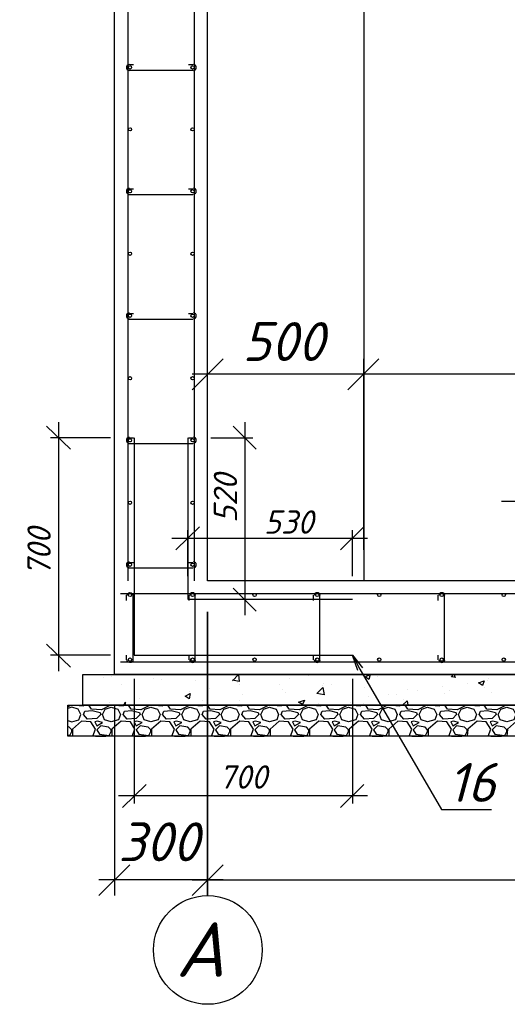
# Model space of a CAD drawing. Extents: x -119078 to 1619993, y 264752 to 340742.
# Tile 201 of 220: x 1104134 to 1107266, y 314120 to 320449. Entities that reach past the tile are written whole.
import ezdxf

# ---------------------------------------------------------------- set-up
doc = ezdxf.new("R2010")
doc.units = 0
doc.header["$MEASUREMENT"] = 0
doc.layers.add('PDF _Геометрия', color=250, linetype='Continuous')
doc.layers.add('PDF _Текст', color=7, linetype='Continuous')
doc.styles.add('PDF ISOCPEUR Italic', font='isocpeui.ttf')

msp = doc.modelspace()

# ---------------------------------------------------------------- linework, layer by layer
at = {"layer": 'PDF _Геометрия', "color": 7, "lineweight": -3}
for points in [[(1111939.953, 323442.326), (1111939.953, 316241.238), (1104743.098, 316241.238), (1104743.098, 323442.326)], [(1104539.893, 316241.238), (1112143.158, 316241.238), (1112143.158, 316042.266), (1104539.893, 316042.266)], [(1104442.524, 316042.266), (1112240.528, 316042.266), (1112240.528, 315843.294), (1104442.524, 315843.294)]]:
    msp.add_lwpolyline(points, close=True, dxfattribs=at)
for points in [[(1104827.767, 323442.326), (1104827.767, 316842.387)], [(1105255.345, 323442.326), (1105255.345, 316842.387)], [(1111343.038, 323442.326), (1111343.038, 316842.387), (1105340.014, 316842.387), (1105340.014, 323442.326)], [(1106343.34, 323442.326), (1106343.34, 316842.387)], [(1104832.001, 320161.407), (1104865.868, 320161.407)], [(1105246.878, 320123.306), (1105229.944, 320123.306), (1104832.001, 320123.306)], [(1105217.244, 320161.407), (1105246.878, 320161.407)], [(1104832.001, 319361.286), (1104865.868, 319361.286)], [(1105217.244, 319361.286), (1105246.878, 319361.286)], [(1105246.878, 319323.185), (1105229.944, 319323.185), (1104832.001, 319323.185)], [(1104832.001, 318561.165), (1104865.868, 318561.165)], [(1105217.244, 318561.165), (1105246.878, 318561.165)], [(1105246.878, 318523.064), (1105229.944, 318523.064), (1104832.001, 318523.064)], [(1104832.001, 317761.044), (1104865.868, 317761.044)], [(1105246.878, 317722.943), (1105229.944, 317722.943), (1104832.001, 317722.943)], [(1105217.244, 317761.044), (1105246.878, 317761.044)], [(1107228.13, 317354.634), (1108989.243, 317354.634), (1108989.243, 316287.806)], [(1104832.001, 316960.924), (1104865.868, 316960.924)], [(1105217.244, 316960.924), (1105246.878, 316960.924)], [(1105246.878, 316922.823), (1105229.944, 316922.823), (1104832.001, 316922.823)], [(1104781.199, 316761.952), (1111901.852, 316761.952)], [(1104819.301, 316715.385), (1104819.301, 316749.252)], [(1105221.478, 316715.384), (1105221.478, 316749.251)], [(1105259.579, 316749.251), (1105259.579, 316728.084), (1105259.579, 316334.374)], [(1106021.598, 316715.384), (1106021.598, 316749.251)], [(1106059.699, 316749.251), (1106059.699, 316728.084), (1106059.699, 316334.374)], [(1106821.719, 316715.384), (1106821.719, 316749.251)], [(1106859.82, 316749.251), (1106859.82, 316728.084), (1106859.82, 316334.374)], [(1104819.301, 316334.375), (1104819.301, 316364.009)], [(1105221.478, 316334.374), (1105221.478, 316364.008)], [(1106021.598, 316334.374), (1106021.598, 316364.008)], [(1106305.239, 316266.639), (1106271.372, 316364.008), (1106334.873, 316283.573)], [(1106271.372, 316364.008), (1106317.94, 316275.106), (1106842.887, 315373.382), (1106914.855, 315373.382), (1107164.628, 315373.382)], [(1106821.719, 316334.374), (1106821.719, 316364.008)], [(1104781.199, 316321.674), (1111901.852, 316321.674)]]:
    msp.add_lwpolyline(points, dxfattribs=at)
at = {"layer": 'PDF _Геометрия', "color": 251, "lineweight": -3, "true_color": 0x535353}
for points in [[(1105441.617, 318269.058), (1105242.645, 318070.086)], [(1105340.014, 317041.359), (1105340.014, 318269.058)], [(1106440.709, 318171.689), (1105242.645, 318171.689)], [(1111440.407, 318171.689), (1106241.738, 318171.689)], [(1104743.098, 316042.266), (1104743.098, 314818.801)], [(1104840.468, 315017.773), (1104641.496, 314818.801)], [(1105441.617, 314920.404), (1104641.496, 314920.404)], [(1105242.645, 314920.404), (1111440.407, 314920.404)]]:
    msp.add_lwpolyline(points, dxfattribs=at)
for points in [[(1106440.709, 318269.058), (1106241.738, 318070.086)], [(1106343.34, 318269.058), (1106343.34, 317041.359)], [(1105340.014, 314818.801), (1105340.014, 316643.415)], [(1105441.617, 315017.773), (1105242.645, 314818.801)]]:
    msp.add_lwpolyline(points, close=True, dxfattribs=at)
at = {"layer": 'PDF _Геометрия', "color": 3, "lineweight": -3}
for points in [[(1104383.256, 317862.647), (1104383.256, 316262.405)], [(1105581.32, 316622.248), (1105581.32, 317862.647)], [(1104459.458, 317689.076), (1104307.054, 317837.246)], [(1105653.289, 317689.076), (1105505.118, 317837.246)], [(1104717.698, 317761.044), (1104332.454, 317761.044)], [(1105361.181, 317761.044), (1105632.122, 317761.044)], [(1105289.213, 317189.53), (1105136.809, 317041.359)], [(1105213.011, 316872.021), (1105213.011, 317168.362)], [(1106195.17, 317041.359), (1106343.34, 317189.53)], [(1106271.372, 316872.021), (1106271.372, 317168.362)], [(1105111.408, 317117.561), (1106368.741, 317117.561)], [(1105505.118, 316795.819), (1105653.289, 316647.649)], [(1105361.181, 316723.851), (1105632.122, 316723.851)], [(1104307.054, 316435.977), (1104459.458, 316287.806)], [(1104717.698, 316364.008), (1104332.454, 316364.008)], [(1104870.102, 316211.604), (1104870.102, 315411.483)], [(1106271.372, 316211.604), (1106271.372, 315411.483)], [(1104946.304, 315534.253), (1104793.9, 315386.082)], [(1106195.17, 315386.082), (1106343.34, 315534.253)], [(1104768.499, 315462.284), (1106368.741, 315462.284)]]:
    msp.add_lwpolyline(points, dxfattribs=at)
at = {"layer": 'PDF _Геометрия', "color": 1, "lineweight": -3}
for points in [[(1104870.102, 317761.044), (1104870.102, 316364.008), (1106271.372, 316364.008)], [(1105213.011, 317761.044), (1105213.011, 316723.851), (1106271.372, 316723.851)]]:
    msp.add_lwpolyline(points, dxfattribs=at)
at = {"layer": 'PDF _Геометрия', "color": 7, "lineweight": -3}
msp.add_lwpolyline([(1104823.588, 316748.553, -0.92817479), (1104861.635, 316749.252), (1104861.635, 316728.085), (1104861.635, 316334.375, -0.92817479), (1104823.588, 316335.073)], format="xyb", dxfattribs=at)
at = {"layer": 'PDF _Геометрия', "color": 8, "lineweight": -3, "true_color": 0x767676}
for points in [[(1104675.363, 316220.071), (1104675.363, 316220.071)], [(1104721.931, 316224.304), (1104721.931, 316224.304)], [(1104992.872, 316211.604), (1104992.872, 316211.604)], [(1105047.906, 316207.371), (1105047.906, 316207.371)], [(1105263.812, 316203.137), (1105263.812, 316203.137)], [(1105500.885, 316198.904), (1105538.986, 316241.238), (1105543.219, 316194.67), (1105500.885, 316203.137)], [(1105864.961, 316215.837), (1105864.961, 316215.837)], [(1105991.964, 316232.771), (1105991.964, 316232.771)], [(1106347.574, 316215.837), (1106347.574, 316215.837)], [(1106432.243, 316224.304), (1106432.243, 316224.304)], [(1106936.022, 316220.071), (1106906.388, 316224.304), (1106919.089, 316241.238)], [(1106931.789, 316220.071), (1106927.555, 316241.238)], [(1107139.228, 316198.904), (1107139.228, 316198.904)], [(1107147.695, 316215.837), (1107147.695, 316215.837)], [(1104789.666, 316173.503), (1104789.666, 316173.503)], [(1105352.714, 316148.102), (1105352.714, 316148.102)], [(1105534.752, 316190.437), (1105534.752, 316190.437)], [(1105547.453, 316173.503), (1105547.453, 316173.503)], [(1105805.693, 316177.736), (1105805.693, 316177.736)], [(1105822.627, 316143.869), (1105822.627, 316143.869)], [(1106076.633, 316169.27), (1106076.633, 316169.27)], [(1106085.1, 316181.97), (1106085.1, 316181.97)], [(1106135.901, 316173.503), (1106135.901, 316173.503)], [(1106347.574, 316156.569), (1106347.574, 316156.569)], [(1106622.748, 316143.869), (1106622.748, 316143.869)], [(1106690.483, 316139.635), (1106690.483, 316139.635)], [(1106851.353, 316165.036), (1106851.353, 316165.036)], [(1106893.688, 316135.402), (1106893.688, 316135.402)], [(1107012.224, 316181.97), (1107012.224, 316181.97)], [(1107122.294, 316156.569), (1107122.294, 316156.569)], [(1104903.969, 316088.834), (1104903.969, 316088.834)], [(1105225.711, 316131.169), (1105225.711, 316131.169)], [(1105306.146, 316076.134), (1105306.146, 316076.134)], [(1105543.219, 316071.9), (1105543.219, 316071.9)], [(1105564.387, 316110.001), (1105564.387, 316110.001)], [(1105839.56, 316122.702), (1105839.56, 316122.702)], [(1106372.974, 316097.301), (1106372.974, 316097.301)], [(1106499.978, 316114.235), (1106499.978, 316114.235)], [(1106555.012, 316114.235), (1106555.012, 316114.235)], [(1106593.113, 316042.266), (1106622.748, 316071.9), (1106626.981, 316042.266)], [(1106597.347, 316080.367), (1106597.347, 316080.367)], [(1106859.82, 316118.468), (1106859.82, 316118.468)], [(1107164.628, 316122.702), (1107164.628, 316122.702)], [(1104459.458, 316042.266), (1104455.224, 316038.033), (1104442.524, 316029.566)], [(1104442.524, 315944.897), (1104467.925, 315936.43), (1104514.492, 315949.131), (1104527.193, 315982.998), (1104510.259, 316016.866), (1104467.925, 316029.566), (1104442.524, 316021.099)], [(1104489.092, 316042.266), (1104489.092, 316042.266)], [(1104489.092, 316042.266), (1104544.127, 316038.033), (1104548.36, 316042.266)], [(1104713.464, 316042.266), (1104709.231, 316038.033), (1104658.43, 316012.632), (1104594.928, 316016.866), (1104577.994, 316042.266)], [(1104586.461, 316046.5), (1104586.461, 316046.5)], [(1104713.464, 316063.433), (1104713.464, 316063.433)], [(1104743.098, 316042.266), (1104743.098, 316042.266)], [(1104743.098, 316042.266), (1104798.133, 316038.033), (1104802.367, 316042.266)], [(1104798.133, 316042.266), (1104815.067, 316063.433)], [(1104815.067, 316042.266), (1104810.833, 316063.433)], [(1104967.471, 316042.266), (1104963.237, 316038.033), (1104912.436, 316012.632), (1104848.934, 316016.866), (1104832.001, 316042.266)], [(1104997.105, 316042.266), (1104997.105, 316042.266)], [(1104997.105, 316042.266), (1105052.14, 316038.033), (1105056.373, 316042.266)], [(1105221.478, 316042.266), (1105217.244, 316038.033), (1105166.443, 316012.632), (1105102.941, 316016.866), (1105086.007, 316042.266)], [(1105251.112, 316042.266), (1105251.112, 316042.266)], [(1105251.112, 316042.266), (1105306.146, 316038.033), (1105310.38, 316042.266)], [(1105475.484, 316042.266), (1105471.251, 316038.033), (1105420.449, 316012.632), (1105356.948, 316016.866), (1105340.014, 316042.266)], [(1105505.118, 316042.266), (1105505.118, 316042.266)], [(1105505.118, 316042.266), (1105560.153, 316038.033), (1105564.387, 316042.266)], [(1105729.491, 316042.266), (1105725.257, 316038.033), (1105674.456, 316012.632), (1105610.954, 316016.866), (1105594.021, 316042.266)], [(1105759.125, 316042.266), (1105759.125, 316042.266)], [(1105759.125, 316042.266), (1105814.16, 316038.033), (1105818.393, 316042.266)], [(1105983.497, 316042.266), (1105979.264, 316038.033), (1105928.463, 316012.632), (1105864.961, 316016.866), (1105848.027, 316042.266)], [(1106013.132, 316042.266), (1106013.132, 316042.266)], [(1106013.132, 316042.266), (1106068.166, 316038.033), (1106072.4, 316042.266)], [(1106051.233, 316054.967), (1106051.233, 316054.967)], [(1106237.504, 316042.266), (1106233.271, 316038.033), (1106182.469, 316012.632), (1106118.968, 316016.866), (1106102.034, 316042.266)], [(1106258.671, 316063.433), (1106258.671, 316063.433)], [(1106267.138, 316042.266), (1106267.138, 316042.266)], [(1106267.138, 316042.266), (1106322.173, 316038.033), (1106326.406, 316042.266)], [(1106339.107, 316050.733), (1106339.107, 316050.733)], [(1106491.511, 316042.266), (1106487.277, 316038.033), (1106436.476, 316012.632), (1106372.974, 316016.866), (1106356.041, 316042.266)], [(1106521.145, 316042.266), (1106521.145, 316042.266)], [(1106521.145, 316042.266), (1106576.18, 316038.033), (1106580.413, 316042.266)], [(1106745.517, 316042.266), (1106741.284, 316038.033), (1106690.483, 316012.632), (1106626.981, 316016.866), (1106610.047, 316042.266)], [(1106775.151, 316042.266), (1106775.151, 316042.266)], [(1106775.151, 316042.266), (1106830.186, 316038.033), (1106834.42, 316042.266)], [(1106999.524, 316042.266), (1106995.291, 316038.033), (1106944.489, 316012.632), (1106880.988, 316016.866), (1106864.054, 316042.266)], [(1107029.158, 316042.266), (1107029.158, 316042.266)], [(1107029.158, 316042.266), (1107084.193, 316038.033), (1107088.426, 316042.266)], [(1107253.531, 316042.266), (1107249.297, 316038.033), (1107198.496, 316012.632), (1107134.994, 316016.866), (1107118.06, 316042.266)], [(1104442.524, 315851.761), (1104455.224, 315847.528), (1104467.925, 315872.929), (1104467.925, 315885.629), (1104450.991, 315902.563), (1104442.524, 315906.796)], [(1104603.395, 315843.294), (1104620.329, 315889.862), (1104590.694, 315936.43), (1104531.426, 315940.664), (1104472.158, 315889.862), (1104472.158, 315843.294)], [(1104857.401, 315843.294), (1104874.335, 315889.862), (1104844.701, 315936.43), (1104785.433, 315940.664), (1104726.165, 315889.862), (1104726.165, 315843.294)], [(1105111.408, 315843.294), (1105128.342, 315889.862), (1105098.708, 315936.43), (1105039.439, 315940.664), (1104980.171, 315889.862), (1104980.171, 315843.294)], [(1105365.415, 315843.294), (1105382.348, 315889.862), (1105352.714, 315936.43), (1105293.446, 315940.664), (1105234.178, 315889.862), (1105234.178, 315843.294)], [(1105619.421, 315843.294), (1105636.355, 315889.862), (1105606.721, 315936.43), (1105547.453, 315940.664), (1105488.185, 315889.862), (1105488.185, 315843.294)], [(1105873.428, 315843.294), (1105890.362, 315889.862), (1105860.728, 315936.43), (1105801.459, 315940.664), (1105742.191, 315889.862), (1105742.191, 315843.294)], [(1106127.435, 315843.294), (1106144.368, 315889.862), (1106114.734, 315936.43), (1106055.466, 315940.664), (1105996.198, 315889.862), (1105996.198, 315843.294)], [(1106381.441, 315843.294), (1106398.375, 315889.862), (1106368.741, 315936.43), (1106309.473, 315940.664), (1106250.204, 315889.862), (1106250.204, 315843.294)], [(1106635.448, 315843.294), (1106652.382, 315889.862), (1106622.748, 315936.43), (1106563.479, 315940.664), (1106504.211, 315889.862), (1106504.211, 315843.294)], [(1106889.454, 315843.294), (1106906.388, 315889.862), (1106876.754, 315936.43), (1106817.486, 315940.664), (1106758.218, 315889.862), (1106758.218, 315843.294)], [(1107143.461, 315843.294), (1107160.395, 315889.862), (1107130.761, 315936.43), (1107071.493, 315940.664), (1107012.224, 315889.862), (1107007.991, 315843.294)], [(1107397.468, 315843.294), (1107414.402, 315889.862), (1107384.767, 315936.43), (1107325.499, 315940.664), (1107266.231, 315889.862), (1107261.998, 315843.294)], [(1104620.329, 315843.294), (1104620.329, 315843.294)], [(1104620.329, 315843.294), (1104688.064, 315843.294)], [(1104688.064, 315843.294), (1104688.064, 315843.294)], [(1104874.335, 315843.294), (1104874.335, 315843.294)], [(1104874.335, 315843.294), (1104942.07, 315843.294)], [(1104942.07, 315843.294), (1104942.07, 315843.294)], [(1105128.342, 315843.294), (1105128.342, 315843.294)], [(1105128.342, 315843.294), (1105196.077, 315843.294)], [(1105196.077, 315843.294), (1105196.077, 315843.294)], [(1105382.348, 315843.294), (1105382.348, 315843.294)], [(1105382.348, 315843.294), (1105450.084, 315843.294)], [(1105450.084, 315843.294), (1105450.084, 315843.294)], [(1105636.355, 315843.294), (1105636.355, 315843.294)], [(1105636.355, 315843.294), (1105704.09, 315843.294)], [(1105704.09, 315843.294), (1105704.09, 315843.294)], [(1105890.362, 315843.294), (1105890.362, 315843.294)], [(1105890.362, 315843.294), (1105958.097, 315843.294)], [(1105958.097, 315843.294), (1105958.097, 315843.294)], [(1106144.368, 315843.294), (1106144.368, 315843.294)], [(1106144.368, 315843.294), (1106212.103, 315843.294)], [(1106212.103, 315843.294), (1106212.103, 315843.294)], [(1106398.375, 315843.294), (1106398.375, 315843.294)], [(1106398.375, 315843.294), (1106466.11, 315843.294)], [(1106466.11, 315843.294), (1106466.11, 315843.294)], [(1106652.382, 315843.294), (1106652.382, 315843.294)], [(1106652.382, 315843.294), (1106720.117, 315843.294)], [(1106720.117, 315843.294), (1106720.117, 315843.294)], [(1106906.388, 315843.294), (1106906.388, 315843.294)], [(1106906.388, 315843.294), (1106974.123, 315843.294)], [(1106974.123, 315843.294), (1106974.123, 315843.294)], [(1107160.395, 315843.294), (1107160.395, 315843.294)], [(1107160.395, 315843.294), (1107228.13, 315843.294)], [(1107228.13, 315843.294), (1107228.13, 315843.294)]]:
    msp.add_lwpolyline(points, dxfattribs=at)
for points in [[(1106385.675, 316241.238), (1106377.208, 316207.371), (1106351.807, 316224.304)], [(1107118.06, 316198.904), (1107105.36, 316169.27), (1107079.959, 316186.203)], [(1106089.334, 316110.001), (1106042.766, 316118.468), (1106080.867, 316156.569)], [(1105229.944, 316118.468), (1105221.478, 316084.601), (1105196.077, 316101.534)], [(1105962.33, 316076.134), (1105949.63, 316046.5), (1105924.229, 316063.433)], [(1104552.593, 316004.165), (1104599.161, 316008.399), (1104649.963, 315995.698), (1104654.196, 315982.998), (1104628.795, 315957.597), (1104569.527, 315953.364), (1104544.127, 315982.998)], [(1104679.597, 315949.131), (1104666.896, 315982.998), (1104683.83, 316016.866), (1104721.931, 316029.566), (1104764.266, 316016.866), (1104781.199, 315982.998), (1104768.499, 315949.131), (1104721.931, 315936.43)], [(1104806.6, 316004.165), (1104853.168, 316008.399), (1104903.969, 315995.698), (1104908.203, 315982.998), (1104882.802, 315957.597), (1104823.534, 315953.364), (1104798.133, 315982.998)], [(1104933.603, 315949.131), (1104920.903, 315982.998), (1104937.837, 316016.866), (1104975.938, 316029.566), (1105018.272, 316016.866), (1105035.206, 315982.998), (1105022.506, 315949.131), (1104975.938, 315936.43)], [(1105060.607, 316004.165), (1105107.175, 316008.399), (1105157.976, 315995.698), (1105162.209, 315982.998), (1105136.809, 315957.597), (1105077.54, 315953.364), (1105052.14, 315982.998)], [(1105187.61, 315949.131), (1105174.91, 315982.998), (1105191.843, 316016.866), (1105229.944, 316029.566), (1105272.279, 316016.866), (1105289.213, 315982.998), (1105276.512, 315949.131), (1105229.944, 315936.43)], [(1105314.613, 316004.165), (1105361.181, 316008.399), (1105411.983, 315995.698), (1105416.216, 315982.998), (1105390.815, 315957.597), (1105331.547, 315953.364), (1105306.146, 315982.998)], [(1105441.617, 315949.131), (1105428.916, 315982.998), (1105445.85, 316016.866), (1105483.951, 316029.566), (1105526.286, 316016.866), (1105543.219, 315982.998), (1105530.519, 315949.131), (1105483.951, 315936.43)], [(1105568.62, 316004.165), (1105615.188, 316008.399), (1105665.989, 315995.698), (1105670.223, 315982.998), (1105644.822, 315957.597), (1105585.554, 315953.364), (1105560.153, 315982.998)], [(1105695.623, 315949.131), (1105682.923, 315982.998), (1105699.857, 316016.866), (1105737.958, 316029.566), (1105780.292, 316016.866), (1105797.226, 315982.998), (1105784.526, 315949.131), (1105737.958, 315936.43)], [(1105822.627, 316004.165), (1105869.194, 316008.399), (1105919.996, 315995.698), (1105924.229, 315982.998), (1105898.829, 315957.597), (1105839.56, 315953.364), (1105814.16, 315982.998)], [(1105949.63, 315949.131), (1105936.93, 315982.998), (1105953.863, 316016.866), (1105991.964, 316029.566), (1106034.299, 316016.866), (1106051.233, 315982.998), (1106038.532, 315949.131), (1105991.964, 315936.43)], [(1106076.633, 316004.165), (1106123.201, 316008.399), (1106174.002, 315995.698), (1106178.236, 315982.998), (1106152.835, 315957.597), (1106093.567, 315953.364), (1106068.166, 315982.998)], [(1106203.637, 315949.131), (1106190.936, 315982.998), (1106207.87, 316016.866), (1106245.971, 316029.566), (1106288.305, 316016.866), (1106305.239, 315982.998), (1106292.539, 315949.131), (1106245.971, 315936.43)], [(1106330.64, 316004.165), (1106377.208, 316008.399), (1106428.009, 315995.698), (1106432.243, 315982.998), (1106406.842, 315957.597), (1106347.574, 315953.364), (1106322.173, 315982.998)], [(1106457.643, 315949.131), (1106444.943, 315982.998), (1106461.877, 316016.866), (1106499.978, 316029.566), (1106542.312, 316016.866), (1106559.246, 315982.998), (1106546.546, 315949.131), (1106499.978, 315936.43)], [(1106584.647, 316004.165), (1106631.214, 316008.399), (1106682.016, 315995.698), (1106686.249, 315982.998), (1106660.849, 315957.597), (1106601.58, 315953.364), (1106576.18, 315982.998)], [(1106711.65, 315949.131), (1106698.95, 315982.998), (1106715.883, 316016.866), (1106753.984, 316029.566), (1106796.319, 316016.866), (1106813.252, 315982.998), (1106800.552, 315949.131), (1106753.984, 315936.43)], [(1106838.653, 316004.165), (1106885.221, 316008.399), (1106936.022, 315995.698), (1106940.256, 315982.998), (1106914.855, 315957.597), (1106855.587, 315953.364), (1106830.186, 315982.998)], [(1106965.656, 315949.131), (1106952.956, 315982.998), (1106969.89, 316016.866), (1107007.991, 316029.566), (1107050.325, 316016.866), (1107067.259, 315982.998), (1107054.559, 315949.131), (1107007.991, 315936.43)], [(1107092.66, 316004.165), (1107139.228, 316008.399), (1107190.029, 315995.698), (1107194.262, 315982.998), (1107168.862, 315957.597), (1107109.594, 315953.364), (1107084.193, 315982.998)], [(1107219.663, 315949.131), (1107206.963, 315982.998), (1107223.897, 316016.866), (1107261.998, 316029.566), (1107304.332, 316016.866), (1107321.266, 315982.998), (1107308.565, 315949.131), (1107261.998, 315936.43)], [(1104633.029, 315940.664), (1104616.095, 315936.43), (1104628.795, 315911.03), (1104666.896, 315932.197)], [(1104721.931, 315885.629), (1104704.997, 315902.563), (1104654.196, 315911.03), (1104628.795, 315885.629), (1104645.729, 315855.995), (1104709.231, 315847.528), (1104721.931, 315872.929)], [(1104887.035, 315940.664), (1104870.102, 315936.43), (1104882.802, 315911.03), (1104920.903, 315932.197)], [(1104975.938, 315885.629), (1104959.004, 315902.563), (1104908.203, 315911.03), (1104882.802, 315885.629), (1104899.736, 315855.995), (1104963.237, 315847.528), (1104975.938, 315872.929)], [(1105141.042, 315940.664), (1105124.108, 315936.43), (1105136.809, 315911.03), (1105174.91, 315932.197)], [(1105229.944, 315885.629), (1105213.011, 315902.563), (1105162.209, 315911.03), (1105136.809, 315885.629), (1105153.742, 315855.995), (1105217.244, 315847.528), (1105229.944, 315872.929)], [(1105395.049, 315940.664), (1105378.115, 315936.43), (1105390.815, 315911.03), (1105428.916, 315932.197)], [(1105483.951, 315885.629), (1105467.017, 315902.563), (1105416.216, 315911.03), (1105390.815, 315885.629), (1105407.749, 315855.995), (1105471.251, 315847.528), (1105483.951, 315872.929)], [(1105649.055, 315940.664), (1105632.122, 315936.43), (1105644.822, 315911.03), (1105682.923, 315932.197)], [(1105737.958, 315885.629), (1105721.024, 315902.563), (1105670.223, 315911.03), (1105644.822, 315885.629), (1105661.756, 315855.995), (1105725.257, 315847.528), (1105737.958, 315872.929)], [(1105903.062, 315940.664), (1105886.128, 315936.43), (1105898.829, 315911.03), (1105936.93, 315932.197)], [(1105991.964, 315885.629), (1105975.031, 315902.563), (1105924.229, 315911.03), (1105898.829, 315885.629), (1105915.762, 315855.995), (1105979.264, 315847.528), (1105991.964, 315872.929)], [(1106157.069, 315940.664), (1106140.135, 315936.43), (1106152.835, 315911.03), (1106190.936, 315932.197)], [(1106245.971, 315885.629), (1106229.037, 315902.563), (1106178.236, 315911.03), (1106152.835, 315885.629), (1106169.769, 315855.995), (1106233.271, 315847.528), (1106245.971, 315872.929)], [(1106411.075, 315940.664), (1106394.142, 315936.43), (1106406.842, 315911.03), (1106444.943, 315932.197)], [(1106499.978, 315885.629), (1106483.044, 315902.563), (1106432.243, 315911.03), (1106406.842, 315885.629), (1106423.776, 315855.995), (1106487.277, 315847.528), (1106499.978, 315872.929)], [(1106665.082, 315940.664), (1106648.148, 315936.43), (1106660.849, 315911.03), (1106698.95, 315932.197)], [(1106753.984, 315885.629), (1106737.05, 315902.563), (1106686.249, 315911.03), (1106660.849, 315885.629), (1106677.782, 315855.995), (1106741.284, 315847.528), (1106753.984, 315872.929)], [(1106919.089, 315940.664), (1106902.155, 315936.43), (1106914.855, 315911.03), (1106952.956, 315932.197)], [(1107007.991, 315885.629), (1106991.057, 315902.563), (1106940.256, 315911.03), (1106914.855, 315885.629), (1106931.789, 315855.995), (1106995.291, 315847.528), (1107007.991, 315872.929)], [(1107173.095, 315940.664), (1107156.161, 315936.43), (1107168.862, 315911.03), (1107206.963, 315932.197)], [(1107261.998, 315885.629), (1107245.064, 315902.563), (1107194.262, 315911.03), (1107168.862, 315885.629), (1107185.796, 315855.995), (1107249.297, 315847.528), (1107261.998, 315872.929)]]:
    msp.add_lwpolyline(points, close=True, dxfattribs=at)
at = {"layer": 'PDF _Геометрия', "color": 7, "lineweight": -3}
for centre in [(1104842.585, 320142.357), (1105244.762, 320142.357), (1104842.585, 319744.414), (1105244.762, 319744.414), (1104842.585, 319346.47), (1105244.762, 319346.47), (1104842.585, 318944.293), (1105244.762, 318944.293), (1104842.585, 318546.349), (1105244.762, 318546.349), (1104842.585, 318144.172), (1105244.762, 318144.172), (1104842.585, 317746.228), (1105244.762, 317746.228), (1104842.585, 317344.051), (1105244.762, 317344.051), (1104842.585, 316946.107), (1105244.762, 316946.107), (1104842.585, 316751.369), (1105244.762, 316751.369), (1105642.706, 316751.369), (1106044.883, 316751.369), (1106442.827, 316751.369), (1106845.004, 316751.369), (1107242.948, 316751.369), (1104842.585, 316336.491), (1105244.762, 316336.491), (1105642.706, 316336.491), (1106044.883, 316336.491), (1106442.827, 316336.491), (1106845.004, 316336.491), (1107242.948, 316336.491)]:
    msp.add_circle(centre, 10.583, dxfattribs=at)
at = {"layer": 'PDF _Геометрия', "color": 1, "lineweight": -3}
msp.add_circle((1105342.131, 314469.542), 349.259, dxfattribs=at)
at = {"layer": 'PDF _Геометрия', "color": 7, "lineweight": -3}
for centre, start, end in [((1104838.35, 320142.356), 94.2666035, 265.7333966), ((1105248.996, 320142.357), 274.2666035, 85.7333965), ((1104838.35, 319346.469), 94.2666034, 265.7333966), ((1105248.996, 319346.469), 274.2666034, 85.7333965), ((1104838.35, 318546.348), 94.2666035, 265.7333966), ((1105248.996, 318546.348), 274.2666035, 85.7333965), ((1104838.35, 317746.227), 94.2666035, 265.7333965), ((1105248.996, 317746.228), 274.2666035, 85.7333965), ((1104838.35, 316946.106), 94.2666034, 265.7333966), ((1105248.996, 316946.107), 274.2666035, 85.7333965), ((1105244.761, 316747.135), 4.2666054, 175.7333946), ((1106044.882, 316747.135), 4.2666054, 175.7333946), ((1106845.003, 316747.135), 4.2666054, 175.7333946), ((1105244.762, 316336.49), 184.2666054, 355.7333946), ((1106044.883, 316336.49), 184.2666054, 355.7333946), ((1106845.004, 316336.49), 184.2666054, 355.7333946)]:
    msp.add_arc(centre, 19.05, start, end, dxfattribs=at)

# ---------------------------------------------------------------- texts
at = {"layer": 'PDF _Текст', "color": 251, "lineweight": 30, "true_color": 0x535353, "char_height": 249.9795, "attachment_point": 7, "style": 'PDF ISOCPEUR Italic'}
for s, insert in [('500', (1105565.185, 318255.491)), ('300', (1104767.138, 315039.677))]:
    msp.add_mtext(s, dxfattribs=dict(at, insert=insert))
at = {"layer": 'PDF _Текст', "color": 3, "lineweight": 30, "char_height": 149.9877, "attachment_point": 7, "rotation": 90, "style": 'PDF ISOCPEUR Italic'}
for s, insert in [('520', (1105530.519, 317214.93)), ('700', (1104333.674, 316872.021))]:
    msp.add_mtext(s, dxfattribs=dict(at, insert=insert))
at = {"layer": 'PDF _Текст', "color": 3, "lineweight": 30, "char_height": 149.9877, "attachment_point": 7, "style": 'PDF ISOCPEUR Italic'}
for s, insert in [('530', (1105702.336, 317145.22)), ('700', (1105412.201, 315506.549))]:
    msp.add_mtext(s, dxfattribs=dict(at, insert=insert))
at = {"layer": 'PDF _Текст', "lineweight": 30, "attachment_point": 7, "style": 'PDF ISOCPEUR Italic'}
for s, insert, char_height in [('16', (1106884.063, 315421.533), 249.9795), ('А', (1105136.809, 314296.508), 349.971)]:
    msp.add_mtext(s, dxfattribs=dict(at, insert=insert, char_height=char_height))

doc.saveas('drawing.dxf')
